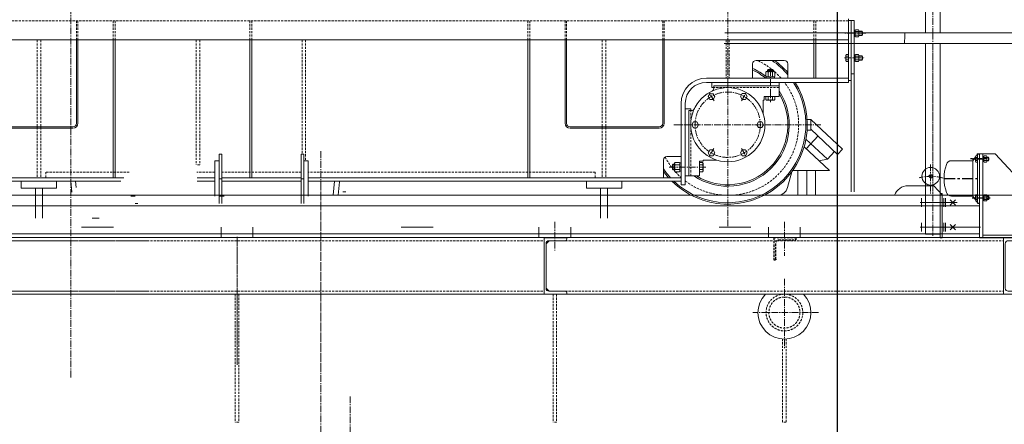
# Model space of a CAD drawing. Header units: millimetres. Extents: x 452087 to 582075, y 10891 to 81641.
# Tile 194 of 256: x 500255 to 503043, y 64774 to 65920. Entities that reach past the tile are written whole.
import ezdxf

# ---------------------------------------------------------------- set-up
doc = ezdxf.new("R2010")
doc.units = ezdxf.units.MM
for name, pattern in [('CENTER', [50.8, 31.75, -6.35, 6.35, -6.35]), ('CENTER2', [28.575, 19.05, -3.175, 3.175, -3.175]), ('HIDDEN', [9.525, 6.35, -3.175])]:
    doc.linetypes.add(name, pattern=pattern)
doc.layers.get('Defpoints').update_dxf_attribs({"color": 8})
for name, color, linetype in [('Bord', 1, 'Continuous'), ('Cen', 5, 'CENTER'), ('Hide', 2, 'HIDDEN'), ('Textb', 6, 'Continuous'), ('ОЗиМ Оси', 4, 'CENTER2'), ('ОЗИМ_Выноски', 2, 'Continuous')]:
    doc.layers.add(name, color=color, linetype=linetype)
for name, color, linetype, lineweight in [('DIM', 7, 'Continuous', 25), ('ОЗиМ Металл тонкий', 221, 'Continuous', 15), ('ОЗиМ Размеры', 2, 'Continuous', 35)]:
    doc.layers.add(name, color=color, linetype=linetype, lineweight=lineweight)
doc.styles.add('RomanS', font='romans.shx', dxfattribs={"width": 0.7})
doc.dimstyles.new('M200', dxfattribs={"dimscale": 200, "dimtxt": 3, "dimasz": 2, "dimexe": 1.25, "dimexo": 0.625, "dimtad": 3, "dimtoh": 1, "dimdec": 0, "dimtxsty": 'RomanS', "dimblk": 'ARCHTICK', "dimblk1": 'OBLIQUE', "dimblk2": 'ARCHTICK', "dimcen": 3, "dimclrt": 2, "dimaunit": 1, "dimadec": 4, "dimazin": 0, "dimtfac": 1, "dimtdec": 0, "dimtmove": 0, "dimatfit": 3, "dimfxl": 1, "dimtfill": 1, "dimarcsym": 0})
doc.dimstyles.new('MOSOBL 1-100 (мм)', dxfattribs={"dimscale": 100, "dimtxt": 3, "dimasz": 2, "dimexe": 1.25, "dimexo": 0.625, "dimtad": 1, "dimdec": 0, "dimzin": 9, "dimtxsty": 'RomanS', "dimblk": 'ARCHTICK', "dimcen": 2.5, "dimdle": 1.25, "dimclrd": 7, "dimclre": 7, "dimclrt": 2, "dimadec": 0, "dimazin": 0, "dimtfac": 1, "dimtdec": 0, "dimtmove": 1, "dimatfit": 3, "dimfxl": 1, "dimtfill": 1, "dimlwd": 25, "dimlwe": 25, "dimarcsym": 0})

# ---------------------------------------------------------------- blocks, each defined once
blk = doc.blocks.new('16P')
for p, q in [((0, 160), (64, 160)), ((0, 160), (0, 0)), ((5, 16.9), (5, 143.1)), ((59, 151.6), (13.5, 151.6)), ((64, 160), (64, 156.6)), ((0, 0), (64, 0)), ((59, 8.4), (13.5, 8.4)), ((64, 0), (64, 3.4))]:
    blk.add_line(p, q)
for centre, radius, start, end in [((13.5, 143.1), 8.5, 90, 180), ((59, 156.6), 5, 270, 0), ((13.5, 16.9), 8.5, 180, 270), ((59, 3.4), 5, 0, 90)]:
    blk.add_arc(centre, radius, start, end)
blk = doc.blocks.new('kop[op')
at = {"layer": 'Bord', "ltscale": 0.02015}
for p, q in [((120.9, 59.2), (126.2, 59.2)), ((120.9, 50.8), (126.2, 50.8)), ((120.9, -50.8), (126.2, -50.8)), ((120.9, -59.2), (126.2, -59.2))]:
    blk.add_line(p, q, dxfattribs=at)
at = {"layer": 'Cen', "ltscale": 0.02015}
for p, q in [((119.6, 55), (74.8, 55)), ((85.4, -55), (130.2, -55))]:
    blk.add_line(p, q, dxfattribs=at)
at = {"layer": 'Cen'}
for p, q in [((79.1, 55), (115, 55)), ((0, 0), (100, 0)), ((79.1, -55), (115, -55)), ((79.1, -55), (115, -55))]:
    blk.add_line(p, q, dxfattribs=at)
at = {"layer": 'Textb'}
for p, q in [((95, 70), (100, 70)), ((95, -70), (100, -70))]:
    blk.add_line(p, q, dxfattribs=at)
at = {"layer": 'ОЗиМ Металл тонкий'}
for p, q in [((81, 50), (88.6, 61.2)), ((95, -70), (95, 70)), ((95, 70), (100, 70)), ((95, 70), (100, 70)), ((100, -70), (100, 70)), ((100, 69.7), (100, -168)), ((100, 69.7), (110, 69.7)), ((110, 69.7), (110, -168)), ((110, 69.7), (145, 69.7)), ((339.7, -141), (145, 69.7)), ((81, 50), (20.7, 50)), ((81, -50), (81, 50)), ((81, -50), (20.7, -50)), ((81, -50), (88.6, -61.2)), ((95, -70), (100, -70)), ((110, -161), (339.7, -161)), ((339.7, -168), (339.7, -141)), ((100, -168), (110, -168)), ((110, -168), (339.7, -168))]:
    blk.add_line(p, q, dxfattribs=at)
at = {"layer": 'ОЗиМ Металл тонкий', "ltscale": 0.02015}
for p, q in [((89.6, 63.8), (88.6, 62.1)), ((88.6, 62.1), (88.6, 47.9)), ((89.6, 59.4), (88.6, 61.1)), ((95, 63.8), (89.6, 63.8)), ((95, 59.4), (89.6, 59.4)), ((95, 46.2), (95, 63.8)), ((112.5, 62.6), (110, 62.6)), ((110, 62.6), (110, 47.4)), ((110, 55), (112.5, 55.9)), ((113.4, 63.8), (112.5, 62.2)), ((112.5, 47.4), (112.5, 62.6)), ((112.5, 47.8), (112.5, 62.2)), ((112.5, 61), (113.4, 59.4)), ((120, 63.8), (113.4, 63.8)), ((113.4, 59.4), (120, 59.4)), ((120.9, 62.2), (120, 63.8)), ((120, 59.4), (120.9, 61)), ((120.9, 47.8), (120.9, 62.2)), ((120.9, 60), (125.4, 60)), ((125.4, 60), (125.4, 50)), ((125.4, 60), (127, 58.4)), ((127, 58.4), (127, 51.6)), ((89.6, 50.6), (88.6, 48.9)), ((88.6, 47.9), (89.6, 46.2)), ((95, 50.6), (89.6, 50.6)), ((89.6, 46.2), (95, 46.2)), ((110, 54.1), (112.5, 55)), ((110, 47.4), (112.5, 47.4)), ((112.5, 49), (113.4, 50.6)), ((112.5, 47.8), (113.4, 46.2)), ((113.4, 50.6), (120, 50.6)), ((113.4, 46.2), (120, 46.2)), ((120, 50.6), (120.9, 49)), ((120, 46.2), (120.9, 47.8)), ((125.4, 50), (120.9, 50)), ((127, 51.6), (125.4, 50)), ((88.6, -47.9), (89.6, -46.2)), ((88.6, -62.1), (88.6, -47.9)), ((89.6, -50.6), (88.6, -48.9)), ((89.6, -46.2), (95, -46.2)), ((95, -50.6), (89.6, -50.6)), ((95, -46.2), (95, -63.8)), ((110, -62.6), (110, -47.4)), ((110, -47.4), (112.5, -47.4)), ((110, -54.1), (112.5, -55)), ((110, -55), (112.5, -55.9)), ((112.5, -47.8), (113.4, -46.2)), ((112.5, -47.4), (112.5, -62.6)), ((112.5, -47.8), (112.5, -62.2)), ((112.5, -49), (113.4, -50.6)), ((113.4, -46.2), (120, -46.2)), ((113.4, -50.6), (120, -50.6)), ((120, -46.2), (120.9, -47.8)), ((120, -50.6), (120.9, -49)), ((120.9, -47.8), (120.9, -62.2)), ((125.4, -50), (120.9, -50)), ((125.4, -60), (125.4, -50)), ((127, -51.6), (125.4, -50)), ((127, -58.4), (127, -51.6)), ((89.6, -59.4), (88.6, -61.1)), ((89.6, -63.8), (88.6, -62.1)), ((95, -59.4), (89.6, -59.4)), ((95, -63.8), (89.6, -63.8)), ((112.5, -62.6), (110, -62.6)), ((112.5, -61), (113.4, -59.4)), ((113.4, -63.8), (112.5, -62.2)), ((113.4, -59.4), (120, -59.4)), ((120, -63.8), (113.4, -63.8)), ((120, -59.4), (120.9, -61)), ((120.9, -62.2), (120, -63.8)), ((120.9, -60), (125.4, -60)), ((125.4, -60), (127, -58.4))]:
    blk.add_line(p, q, dxfattribs=at)
for centre, radius, start, end in [((99.1, 55), 10.5, 155.1271, 204.8829), ((123.4, 55), 10.9, 156.2914, 203.7186), ((110, 55), 10.9, 336.2914, 23.7186), ((99.1, -55), 10.5, 155.1171, 204.8729), ((123.4, -55), 10.9, 156.2814, 203.7086), ((110, -55), 10.9, 336.2814, 23.7086)]:
    blk.add_arc(centre, radius, start, end, dxfattribs=at)
at = {"layer": 'ОЗиМ Металл тонкий'}
for centre, radius, start, end in [((70.1, 83.8), 28.5, 315.3584, 330.9657), ((70.1, 83.8), 28.5, 315.3584, 330.9657), ((125, 0), 125, 161.447, 198.553), ((20.7, 35), 15, 90, 161.447), ((20.7, -35), 15, 198.553, 270), ((70.1, -83.8), 28.5, 29.0343, 44.6416)]:
    blk.add_arc(centre, radius, start, end, dxfattribs=at)
blk = doc.blocks.new('63x63x6')
for p, q in [((0, 0), (0, 63)), ((0, 63), (3.7, 63)), ((6, 60.7), (6, 13)), ((63, 0), (0, 0)), ((13, 6), (60.7, 6)), ((63, 3.7), (63, 0))]:
    blk.add_line(p, q)
for centre, radius, start, end in [((3.7, 60.7), 2.3, 0, 90), ((13, 13), 7, 180, 270), ((60.7, 3.7), 2.3, 0, 90)]:
    blk.add_arc(centre, radius, start, end)
blk = doc.blocks.new('Кран козловой 2')
at = {"layer": 'DIM', "color": 7, "lineweight": 0}
blk.add_open_spline([(443485.1, 243328.7), (443485.2, 243318.7), (443484.8, 243308.7), (443484.1, 243298.7)], degree=3, dxfattribs=at)
at = {"layer": 'Hide', "color": 7, "lineweight": 0}
for p, q in [((443325.6, 243362.7), (440391.6, 243362.7)), ((441139.6, 243362.7), (441139.6, 243308.7)), ((441143.6, 243362.7), (441143.6, 243308.7)), ((441243.6, 243362.7), (441243.6, 243308.7)), ((441249.6, 243362.7), (441249.6, 243308.7)), ((441630.6, 243362.7), (441630.6, 243308.7)), ((441636.6, 243362.7), (441636.6, 243308.7)), ((442417.6, 243362.7), (442417.6, 243308.7)), ((442423.6, 243362.7), (442423.6, 243308.7)), ((442523.6, 243362.7), (442523.6, 243308.7)), ((442527.6, 243362.7), (442527.6, 243308.7)), ((442799.6, 243362.7), (442799.6, 243308.7)), ((442803.6, 243362.7), (442803.6, 243308.7)), ((443227.6, 243308.7), (443227.6, 243362.7)), ((443233.6, 243308.7), (443233.6, 243362.7)), ((441028.6, 243308.7), (441028.6, 242918.7)), ((441038.6, 243308.7), (441038.6, 242918.7)), ((441478.6, 243308.7), (441478.6, 242954.7)), ((441488.6, 243308.7), (441488.6, 242954.7)), ((441778.6, 243308.7), (441778.6, 242985.7)), ((441788.6, 243308.7), (441788.6, 242966.7)), ((442628.6, 243308.7), (442628.6, 242918.7)), ((442638.6, 243308.7), (442638.6, 242918.7)), ((442979.6, 243308.7), (442979.6, 243200.7)), ((442987.6, 243308.7), (442987.6, 243200.7)), ((443129, 243173.7), (442944, 243173.7)), ((442879, 242923.7), (442879, 243108.7)), ((441488.6, 242954.7), (441478.6, 242954.7)), ((441288.9, 242934.7), (441052.6, 242934.7)), ((441052.6, 242918.7), (441052.6, 242934.7)), ((441531.6, 242934.7), (441480.3, 242934.7)), ((441775.6, 242934.7), (441551.6, 242934.7)), ((442608.6, 242934.7), (441795.6, 242934.7)), ((442608.6, 242934.7), (442608.6, 242918.7)), ((440718.3, 242740.3), (441344.3, 242740.3)), ((440844.3, 242740.3), (442464.3, 242740.3)), ((442523.3, 242740.3), (443764.3, 242740.3)), ((440718.3, 242597.1), (441344.3, 242597.1)), ((440844.3, 242597.1), (442464.3, 242597.1)), ((441589.3, 242588.7), (441589.3, 242226.7)), ((441599.3, 242588.7), (441599.3, 242226.7)), ((442489.3, 242588.7), (442489.3, 242226.7)), ((442499.3, 242588.7), (442499.3, 242226.7)), ((442523.3, 242597.1), (443764.3, 242597.1)), ((443139.3, 242461.9), (443139.3, 242226.7)), ((443149.3, 242461.9), (443149.3, 242226.7)), ((441599.3, 242226.7), (441589.3, 242226.7)), ((442499.3, 242226.7), (442489.3, 242226.7)), ((443149.3, 242226.7), (443139.3, 242226.7))]:
    blk.add_line(p, q, dxfattribs=at)
for radius in [52, 44]:
    blk.add_circle((443144.3, 242536.7), radius, dxfattribs=at)
for start, end in [(41.2999, 65.5054), (232.7961, 36.8699), (207.1734, 218.3114), (221.7207, 228.3443)]:
    blk.add_arc((442984.6, 243068.7), 200, start, end, dxfattribs=at)
at = {"layer": 'ОЗиМ Металл тонкий', "lineweight": 0}
for p, q in [((443543.3, 243756.7), (443543.3, 243328.7)), ((443585.3, 243756.7), (443585.3, 243328.7)), ((443325.6, 243188.7), (443325.6, 243368.7)), ((443341.6, 243363.7), (443325.6, 243363.7)), ((443333.6, 243363.7), (443333.6, 242878.7)), ((443341.6, 243363.7), (443341.6, 242878.7)), ((442975.1, 243328.7), (445584.3, 243328.7)), ((443344.6, 243336.8), (443341.6, 243336.8)), ((443341.6, 243327.7), (443344.6, 243328.8)), ((443341.6, 243326.6), (443344.6, 243327.7)), ((443345.7, 243337.7), (443344.6, 243335.8)), ((443344.6, 243318.6), (443344.6, 243336.8)), ((443344.6, 243319.6), (443344.6, 243335.8)), ((443344.6, 243334.5), (443345.7, 243332.7)), ((443354.4, 243337.7), (443345.7, 243337.7)), ((443345.7, 243332.7), (443354.4, 243332.7)), ((443355.4, 243335.8), (443354.4, 243337.7)), ((443354.4, 243332.7), (443355.4, 243334.5)), ((443355.4, 243319.6), (443355.4, 243335.8)), ((443355.4, 243333.7), (443364, 243333.7)), ((443355.4, 243332.8), (443365, 243332.8)), ((443364, 243333.7), (443365.6, 243332.1)), ((443364, 243333.7), (443364, 243321.7)), ((443365.6, 243332.1), (443365.6, 243323.3)), ((443325.6, 243308.7), (440391.6, 243308.7)), ((441139.6, 243308.7), (441139.6, 243072.7)), ((441143.6, 243308.7), (441143.6, 243072.7)), ((441243.6, 243308.7), (441243.6, 242918.7)), ((441249.6, 243308.7), (441249.6, 242918.7)), ((441630.6, 243308.7), (441630.6, 242918.7)), ((441636.6, 243308.7), (441636.6, 242918.7)), ((442417.6, 243308.7), (442417.6, 242918.7)), ((442423.6, 243308.7), (442423.6, 242918.7)), ((442523.6, 243308.7), (442523.6, 243072.7)), ((442527.6, 243308.7), (442527.6, 243072.7)), ((442799.6, 243308.7), (442799.6, 243072.7)), ((442803.6, 243308.7), (442803.6, 243072.7)), ((445584.3, 243298.7), (442974.1, 243298.7)), ((443227.6, 243200.7), (443227.6, 243308.7)), ((443233.6, 243200.7), (443233.6, 243308.7)), ((443341.6, 243318.6), (443344.6, 243318.6)), ((443344.6, 243320.9), (443345.7, 243322.7)), ((443344.6, 243319.6), (443345.7, 243317.8)), ((443345.7, 243322.7), (443354.4, 243322.7)), ((443345.7, 243317.8), (443354.4, 243317.8)), ((443354.4, 243322.7), (443355.4, 243320.9)), ((443354.4, 243317.8), (443355.4, 243319.6)), ((443355.4, 243322.7), (443365, 243322.7)), ((443364, 243321.7), (443355.4, 243321.7)), ((443365.6, 243323.3), (443364, 243321.7)), ((443543.3, 243298.7), (443543.3, 242758.7)), ((443585.3, 243298.7), (443585.3, 242748.7)), ((443064, 243250.7), (443144, 243250.7)), ((443319.2, 243267.7), (443318.1, 243265.8)), ((443318.1, 243265.8), (443318.1, 243249.7)), ((443319.2, 243262.7), (443318.1, 243264.6)), ((443319.2, 243252.7), (443318.1, 243250.8)), ((443318.1, 243249.7), (443319.2, 243247.8)), ((443325.6, 243267.7), (443319.2, 243267.7)), ((443325.6, 243262.7), (443319.2, 243262.7)), ((443325.6, 243252.7), (443319.2, 243252.7)), ((443319.2, 243247.8), (443325.6, 243247.8)), ((443344.6, 243266.8), (443341.6, 243266.8)), ((443341.6, 243257.7), (443344.6, 243258.8)), ((443341.6, 243256.6), (443344.6, 243257.7)), ((443341.6, 243248.6), (443344.6, 243248.6)), ((443345.7, 243267.7), (443344.6, 243265.8)), ((443344.6, 243248.6), (443344.6, 243266.8)), ((443344.6, 243249.6), (443344.6, 243265.8)), ((443344.6, 243264.5), (443345.7, 243262.7)), ((443344.6, 243250.9), (443345.7, 243252.7)), ((443344.6, 243249.6), (443345.7, 243247.8)), ((443354.4, 243267.7), (443345.7, 243267.7)), ((443345.7, 243262.7), (443354.4, 243262.7)), ((443345.7, 243252.7), (443354.4, 243252.7)), ((443345.7, 243247.8), (443354.4, 243247.8)), ((443355.4, 243265.8), (443354.4, 243267.7)), ((443354.4, 243262.7), (443355.4, 243264.5)), ((443354.4, 243252.7), (443355.4, 243250.9)), ((443354.4, 243247.8), (443355.4, 243249.6)), ((443355.4, 243249.6), (443355.4, 243265.8)), ((443355.4, 243263.7), (443364, 243263.7)), ((443355.4, 243262.8), (443365, 243262.8)), ((443355.4, 243252.7), (443365, 243252.7)), ((443364, 243251.7), (443355.4, 243251.7)), ((443364, 243263.7), (443365.6, 243262.1)), ((443364, 243263.7), (443364, 243251.7)), ((443365.6, 243253.3), (443364, 243251.7)), ((443365.6, 243262.1), (443365.6, 243253.3)), ((443054, 243200.7), (443054, 243240.7)), ((443091.3, 243217.7), (443093.6, 243219)), ((443091.3, 243205.5), (443091.3, 243217.7)), ((443093.6, 243219), (443115.2, 243219)), ((443097.8, 243217.7), (443095.5, 243219)), ((443098.4, 243224.7), (443096.4, 243222.7)), ((443096.4, 243222.7), (443096.4, 243219)), ((443112.4, 243222.7), (443096.4, 243222.7)), ((443097.8, 243205.5), (443097.8, 243217.7)), ((443110.4, 243224.7), (443098.4, 243224.7)), ((443112.4, 243222.7), (443110.4, 243224.7)), ((443110.9, 243217.7), (443113.2, 243219)), ((443110.9, 243205.5), (443110.9, 243217.7)), ((443112.4, 243219), (443112.4, 243222.7)), ((443115.2, 243219), (443117.5, 243217.7)), ((443117.5, 243217.7), (443117.5, 243205.5)), ((443154, 243200.7), (443154, 243240.7)), ((443325.6, 243200.7), (442923.6, 243200.7)), ((442923.6, 243188.7), (443325.6, 243188.7)), ((442939, 243188.7), (442939, 243173.7)), ((443093.6, 243204.2), (443091.3, 243205.5)), ((443092.7, 243204.2), (443116, 243204.2)), ((443092.7, 243200.7), (443092.7, 243204.2)), ((443093.6, 243204.2), (443115.2, 243204.2)), ((443095.5, 243204.2), (443097.8, 243205.5)), ((443104.4, 243200.7), (443103.1, 243204.2)), ((443105.6, 243200.7), (443104.4, 243204.2)), ((443113.2, 243204.2), (443110.9, 243205.5)), ((443117.5, 243205.5), (443115.2, 243204.2)), ((443116, 243204.2), (443116, 243200.7)), ((443129, 243188.7), (443129, 243148.7)), ((443333.6, 243193.7), (443325.6, 243193.7)), ((443333.6, 243193.7), (443325.6, 243193.7)), ((443341.6, 243212.7), (443333.6, 243212.7)), ((442939, 243173.7), (442944, 243173.7)), ((442944, 243178.7), (442944, 243172.3)), ((442944, 243178.7), (443129, 243178.7)), ((443087, 243138.7), (443084, 243138.7)), ((443084, 243100.7), (443084, 243138.7)), ((443087, 243138.7), (443087, 243148.7)), ((443129, 243148.7), (443087, 243148.7)), ((443091.3, 243140.2), (443091.3, 243148.7)), ((443093.8, 243138.7), (443091.3, 243140.2)), ((443115, 243138.7), (443093.8, 243138.7)), ((443097.8, 243140.2), (443095.3, 243138.7)), ((443097.8, 243148.7), (443097.8, 243140.2)), ((443110.9, 243148.7), (443110.9, 243140.2)), ((443110.9, 243140.2), (443113.4, 243138.7)), ((443117.5, 243140.2), (443115, 243138.7)), ((443117.5, 243148.7), (443117.5, 243140.2)), ((442851.6, 243128.7), (442851.6, 242898.7)), ((442863.6, 243128.7), (442863.6, 242898.7)), ((442864, 243113.7), (442879, 243113.7)), ((442874, 242923.7), (442874, 243108.7)), ((442874, 243108.7), (442880.4, 243108.7)), ((442879, 243113.7), (442879, 243108.7)), ((443218.6, 243083.7), (443208.5, 243083.7)), ((443218.6, 243083.7), (443308.6, 242999.4)), ((443218.6, 243053.7), (443218.6, 243083.7)), ((441129.6, 243062.7), (440877.6, 243062.7)), ((441129.6, 243058.7), (440877.6, 243058.7)), ((442789.6, 243062.7), (442537.6, 243062.7)), ((442789.6, 243058.7), (442537.6, 243058.7)), ((443208.5, 243053.7), (443211.6, 243053.7)), ((443216.8, 243068.7), (443209, 243068.7)), ((443218.6, 243053.7), (443211.6, 243053.7)), ((443218.6, 243056.3), (443294.9, 242984.8)), ((443205.3, 243028.2), (443266.3, 242971.1)), ((443205.5, 243000.6), (443239.4, 243036.8)), ((443200, 243005.8), (443271.6, 242938.7)), ((443266.3, 242971.1), (443286.5, 242992.7)), ((443308.6, 242999.4), (443294.9, 242984.8)), ((441531.6, 242966.7), (441543.6, 242966.7)), ((441531.6, 242966.7), (441531.6, 242866.7)), ((441543.6, 242985.7), (441551.6, 242985.7)), ((441543.6, 242985.7), (441543.6, 242845.7)), ((441551.6, 242985.7), (441551.6, 242845.7)), ((441775.6, 242985.7), (441783.6, 242985.7)), ((441775.6, 242985.7), (441775.6, 242845.7)), ((441783.6, 242985.7), (441783.6, 242845.7)), ((441783.6, 242966.7), (441795.6, 242966.7)), ((441795.6, 242966.7), (441795.6, 242866.7)), ((442801.6, 242918.7), (442801.6, 242968.7)), ((442851.6, 242978.7), (442811.6, 242978.7)), ((442904, 242923.7), (442904, 242965.7)), ((442914, 242965.7), (442904, 242965.7)), ((442914, 242965.7), (442914, 242968.7)), ((442914, 242968.7), (442952, 242968.7)), ((443241.7, 242966.8), (443266.3, 242971.1)), ((442801.6, 242918.7), (442801.6, 242958.7)), ((442827.6, 242954.7), (442829.6, 242956.7)), ((442827.6, 242942.7), (442827.6, 242954.7)), ((442829.6, 242940.7), (442827.6, 242942.7)), ((442833.3, 242955.6), (442828.5, 242955.6)), ((442833.3, 242941.8), (442828.5, 242941.8)), ((442829.6, 242956.7), (442833.3, 242956.7)), ((442829.6, 242940.7), (442829.6, 242956.7)), ((442833.3, 242940.7), (442829.6, 242940.7)), ((442834.7, 242961.8), (442833.3, 242959.5)), ((442833.3, 242959.5), (442833.3, 242937.9)), ((442834.7, 242955.3), (442833.3, 242957.6)), ((442834.7, 242942.2), (442833.3, 242939.9)), ((442833.3, 242937.9), (442834.7, 242935.6)), ((442846.8, 242961.8), (442834.7, 242961.8)), ((442846.8, 242955.3), (442834.7, 242955.3)), ((442846.8, 242942.2), (442834.7, 242942.2)), ((442834.7, 242935.6), (442846.8, 242935.6)), ((442848.1, 242959.5), (442846.8, 242961.8)), ((442848.1, 242957.6), (442846.8, 242955.3)), ((442848.1, 242939.9), (442846.8, 242942.2)), ((442846.8, 242935.6), (442848.1, 242937.9)), ((442848.1, 242960.4), (442848.1, 242937.1)), ((442851.6, 242960.4), (442848.1, 242960.4)), ((442848.1, 242959.5), (442848.1, 242937.9)), ((442851.6, 242950), (442848.1, 242948.7)), ((442851.6, 242948.7), (442848.1, 242947.4)), ((442848.1, 242937.1), (442851.6, 242937.1)), ((442912.5, 242961.8), (442904, 242961.8)), ((442904, 242955.3), (442912.5, 242955.3)), ((442904, 242942.2), (442912.5, 242942.2)), ((442904, 242935.6), (442912.5, 242935.6)), ((442914, 242959.3), (442912.5, 242961.8)), ((442912.5, 242955.3), (442914, 242957.8)), ((442912.5, 242942.2), (442914, 242939.7)), ((442912.5, 242935.6), (442914, 242938.1)), ((442914, 242938.1), (442914, 242959.3)), ((443165.9, 242938.7), (443271.6, 242938.7)), ((443182.5, 242938.7), (443182.5, 242868.7)), ((443207.5, 242938.7), (443207.5, 242868.7)), ((443232.5, 242938.7), (443232.5, 242868.7)), ((441274.1, 242918.7), (440815.6, 242918.7)), ((441264.9, 242908.7), (440815.6, 242908.7)), ((440983.6, 242908.7), (440983.6, 242888.7)), ((441083.6, 242908.7), (441083.6, 242888.7)), ((441123.8, 242908.7), (441126.3, 242877.3)), ((441137.4, 242908.7), (441138.8, 242890.8)), ((441531.6, 242908.7), (441481.3, 242908.7)), ((441531.6, 242918.7), (441481.6, 242918.7)), ((441543.6, 242915.7), (441551.6, 242915.7)), ((441775.6, 242918.7), (441551.6, 242918.7)), ((441775.6, 242908.7), (441551.6, 242908.7)), ((441775.6, 242915.7), (441783.6, 242915.7)), ((442850.3, 242918.7), (441795.6, 242918.7)), ((442851.6, 242908.7), (441795.6, 242908.7)), ((441870.8, 242908.7), (441866.8, 242868.7)), ((442583.6, 242908.7), (442583.6, 242888.7)), ((442683.6, 242908.7), (442683.6, 242888.7)), ((442904, 242923.7), (442864, 242923.7)), ((443164.9, 242934.9), (443153, 242890.9)), ((441083.6, 242888.7), (440983.6, 242888.7)), ((441023.6, 242888.7), (441023.6, 242803.7)), ((441043.6, 242888.7), (441043.6, 242803.7)), ((441884.3, 242907.3), (441880.3, 242868.7)), ((442683.6, 242888.7), (442583.6, 242888.7)), ((442683.6, 242888.7), (442583.6, 242888.7)), ((442623.6, 242888.7), (442623.6, 242803.7)), ((442643.6, 242888.7), (442643.6, 242803.7)), ((442851.6, 242898.7), (442863.6, 242898.7)), ((443494, 242895.7), (443567.3, 242895.7)), ((443550.1, 242895.7), (443550.1, 242898.8)), ((443566.1, 242898.9), (443566.1, 242895.7)), ((443591.6, 242868.7), (443567.3, 242895.7)), ((444811, 242868.7), (440720.6, 242868.7)), ((441293.8, 242866.7), (441305.8, 242866.7)), ((441545.8, 242866.7), (441557.8, 242866.7)), ((441647.8, 242868.7), (441793.2, 242868.7)), ((441902.4, 242878.7), (441894.4, 242878.7)), ((443532.7, 242861), (443532.7, 242836.4)), ((443585.3, 242873.7), (443591.3, 242873.7)), ((443585.3, 242873.7), (443591.3, 242873.7)), ((443591.3, 242873.7), (443591.3, 242748.7)), ((443596, 242861), (443596, 242836.4)), ((443600.2, 242861), (443600.2, 242836.4)), ((443628.8, 242841.2), (443613.9, 242856.2)), ((443628.8, 242856.2), (443613.9, 242841.2)), ((443696.3, 242838.7), (438419.4, 242838.7)), ((441305.8, 242845.7), (441313.8, 242845.7)), ((443592.5, 242848.7), (443528.4, 242848.7)), ((443532.7, 242848.7), (443633.4, 242848.7)), ((443536.2, 242848.7), (443600.2, 242848.7)), ((441204.3, 242803.7), (441184.3, 242803.7)), ((441244.3, 242778.7), (441154.3, 242778.7)), ((441549.3, 242778.7), (441549.3, 242748.7)), ((441639.3, 242778.7), (441639.3, 242748.7)), ((442149.3, 242778.7), (442059.3, 242778.7)), ((442449.3, 242778.7), (442449.3, 242748.7)), ((442539.3, 242778.7), (442539.3, 242748.7)), ((443049.3, 242778.7), (442959.3, 242778.7)), ((443099.3, 242778.7), (443099.3, 242748.7)), ((443189.3, 242778.7), (443189.3, 242748.7)), ((443596, 242778.7), (443528.4, 242778.7)), ((443532.7, 242791), (443532.7, 242766.4)), ((443537.7, 242778.7), (443632.8, 242778.7)), ((443596, 242791), (443596, 242766.4)), ((443600.2, 242791), (443600.2, 242766.4)), ((443699.3, 242778.7), (443609.3, 242778.7)), ((443628.8, 242786.2), (443613.9, 242771.2)), ((443628.8, 242771.2), (443613.9, 242786.2)), ((443696.3, 242759.7), (438419.4, 242759.7)), ((445314.3, 242748.7), (438419.4, 242749.9)), ((443585.3, 242758.7), (443543.3, 242758.7)), ((443585.3, 242748.7), (443591.3, 242748.7)), ((442469.3, 242731.8), (442477.8, 242740.3)), ((442477.8, 242597.1), (442469.3, 242605.6)), ((441344.3, 242588.7), (438419.4, 242588.7)), ((445369.3, 242588.7), (440844.3, 242588.7))]:
    blk.add_line(p, q, dxfattribs=at)
at = {"layer": 'ОЗиМ Металл тонкий', "lineweight": 0, "ltscale": 0.0248}
for p, q in [((443097.4, 243219), (443097.4, 243223.8)), ((443111.3, 243219), (443111.3, 243223.8))]:
    blk.add_line(p, q, dxfattribs=at)
at = {"layer": 'ОЗиМ Металл тонкий', "lineweight": 0}
for points in [[(442942.2, 243140.1), (442947, 243148.3), (442942.2, 243156.6), (442932.7, 243156.6), (442928, 243148.3), (442932.7, 243140.1)], [(443024.7, 243140.3), (443034.2, 243140.3), (443039, 243148.5), (443034.2, 243156.7), (443024.7, 243156.7), (443020, 243148.5)], [(442901.1, 243068.6), (442896.3, 243076.8), (442886.8, 243076.8), (442882.1, 243068.6), (442886.8, 243060.3), (442896.3, 243060.3)], [(443066.1, 243068.8), (443070.9, 243060.6), (443080.4, 243060.6), (443085.1, 243068.8), (443080.4, 243077.1), (443070.9, 243077.1)], [(442942.4, 242997.2), (442932.9, 242997.2), (442928.2, 242988.9), (442932.9, 242980.7), (442942.4, 242980.7), (442947.2, 242988.9)], [(443025, 242997.3), (443020.2, 242989.1), (443025, 242980.8), (443034.5, 242980.8), (443039.2, 242989.1), (443034.5, 242997.3)]]:
    blk.add_lwpolyline(points, close=True, dxfattribs=at)
for centre, radius in [((442984, 243068.7), 105), ((443558.5, 242922.6), 25), ((443558.4, 242922.6), 5)]:
    blk.add_circle(centre, radius, dxfattribs=at)
for centre, radius, start, end in [((443356.7, 243327.7), 12.1, 155.7659, 204.2341), ((443343.3, 243327.7), 12.1, 335.7659, 24.2341), ((443064, 243240.7), 10, 90, 180), ((442984, 243068.7), 221, 39.7151, 55.4397), ((442984, 243068.7), 225, 40.9261, 53.9875), ((443144, 243240.7), 10, 0, 90), ((443330, 243257.7), 11.8, 155.1221, 204.8779), ((443356.7, 243257.7), 12.1, 155.7659, 204.2341), ((443343.3, 243257.7), 12.1, 335.7659, 24.2341), ((442984, 243068.7), 174, 51.145, 66.278), ((442984, 243068.7), 170, 50.9386, 65.6843), ((443104.4, 243202.2), 16.8, 67.0791, 112.9209), ((442984, 243068.7), 225, 225.3254, 32.231), ((442984, 243068.7), 221, 226.3842, 32.8872), ((442923.6, 243128.7), 72, 90, 180), ((442923.6, 243128.7), 60, 90, 180), ((443104.4, 243221), 16.8, 247.0791, 292.9209), ((442984, 243068.7), 174, 236.4427, 33.5573), ((442934, 243172.3), 10, 295.7715, 0), ((442984, 243068.7), 170, 238.533, 31.467), ((443104.4, 243154.3), 15.6, 245.1221, 294.8779), ((442880.4, 243118.7), 10, 270, 334.2285), ((441129.6, 243072.7), 10, 270, 0), ((441129.6, 243072.7), 14, 270, 0), ((442537.6, 243072.7), 14, 180, 270), ((442537.6, 243072.7), 10, 180, 270), ((442789.6, 243072.7), 10, 270, 0), ((442789.6, 243072.7), 14, 270, 0), ((442811.6, 242968.7), 10, 90, 180), ((442984, 243068.7), 221, 214.3995, 222.7447), ((442984, 243068.7), 225, 215.8601, 221.8103), ((442850.1, 242948.7), 16.8, 157.0791, 202.9209), ((442831.3, 242948.7), 16.8, 337.0791, 22.9209), ((442898.4, 242948.7), 15.6, 335.1221, 24.8779), ((443124, 242898.7), 30, 270, 344.8712), ((443494, 242855.7), 40, 90, 161.0128), ((443144.3, 242536.7), 75, 136.1054, 43.8946)]:
    blk.add_arc(centre, radius, start, end, dxfattribs=at)
at = {"layer": 'ОЗиМ Оси', "color": 7, "lineweight": 0}
for p, q in [((441123.6, 242353.2), (441123.6, 244176.4)), ((443564.3, 243827.7), (443564.3, 243328.7)), ((442983.6, 243685.9), (442983.6, 242777.6)), ((443375.1, 243327.7), (443315.3, 243327.7)), ((443564.3, 243328.7), (443564.3, 242753.6)), ((443564.3, 243298.7), (443564.3, 242848.7)), ((443314.4, 243257.7), (443371.9, 243257.7)), ((443104.4, 243226.2), (443104.4, 243132.5)), ((442944.9, 243135.9), (442931, 243159.4)), ((443022.5, 243135.9), (443035.9, 243159.6)), ((442830.9, 243068.7), (443247, 243068.7)), ((441832.1, 242993.9), (441832.1, 242385.6)), ((442944.7, 243001.5), (442931.3, 242977.9)), ((443022.3, 243001.5), (443036.1, 242978)), ((442921.5, 242948.7), (442817.9, 242948.7)), ((443558.3, 242956.2), (443558.3, 242868.7)), ((441832.1, 242902.1), (441832.1, 242162.9)), ((442494.3, 242793.9), (442494.3, 242712.5)), ((443144.3, 242793.9), (443144.3, 242697.2)), ((441594.3, 242750.7), (441594.3, 242388.9)), ((441594.3, 242748.9), (441594.3, 242388.9)), ((443144.3, 242632), (443144.3, 242436)), ((443240.9, 242536.7), (443054.8, 242536.7)), ((441914.3, 242299.4), (441914.3, 240793.3))]:
    blk.add_line(p, q, dxfattribs=at)
blk.add_circle((442983.6, 243068.7), 92.5, dxfattribs=at)
blk.add_arc((443558.6, 242797.6), 125, 73.5299, 105.1178, dxfattribs=at)
at = {"layer": 'Hide', "color": 7, "lineweight": 0, "xscale": -1, "rotation": 180}
blk.add_blockref('63x63x6', (443114.3, 242748.7), dxfattribs=at)
at = {"layer": 'ОЗиМ Металл тонкий', "lineweight": 0}
blk.add_blockref('kop[op', (443596.3, 242916.7), dxfattribs=at)
at = {"layer": 'ОЗиМ Металл тонкий', "lineweight": 0, "xscale": -1, "rotation": 180}
for p in [(442464.3, 242748.7), (443764.3, 242748.7)]:
    blk.add_blockref('16P', p, dxfattribs=at)
blk = doc.blocks.new('_ArchTick')
at = {"color": 0, "linetype": 'ByBlock', "const_width": 0.15}
blk.add_lwpolyline([(-0.5, -0.5), (0.5, 0.5)], dxfattribs=at)
blk = doc.blocks.new('*D657')
at = {"layer": 'Defpoints', "color": 0, "transparency": 16777216}
for p in [(504270.6, 67648.7), (504270.6, 65263.1), (497770.6, 64145.7)]:
    blk.add_point(p, dxfattribs=at)
at = {"layer": 'ОЗиМ Размеры', "color": 0, "lineweight": -2, "transparency": 16777216}
for p, q in [((497770.6, 64208.2), (497770.6, 67773.7)), ((504270.6, 65325.6), (504270.6, 67773.7)), ((497770.6, 67648.7), (504270.6, 67648.7))]:
    blk.add_line(p, q, dxfattribs=at)
at = {"layer": 'ОЗиМ Размеры', "color": 0, "lineweight": -2, "transparency": 16777216, "xscale": 200, "yscale": 200, "zscale": 200, "rotation": 180}
blk.add_blockref('_ArchTick', (497770.6, 67648.7), dxfattribs=at)
at = {"layer": 'ОЗиМ Размеры', "color": 0, "lineweight": -2, "transparency": 16777216, "xscale": 200, "yscale": 200, "zscale": 200}
blk.add_blockref('_ArchTick', (504270.6, 67648.7), dxfattribs=at)
at = {"layer": 'ОЗиМ Размеры', "color": 2, "transparency": 16777216, "insert": (501020.6, 67861.2), "char_height": 300, "attachment_point": 5, "style": 'RomanS', "bg_fill": 3, "box_fill_scale": 1.1, "bg_fill_color": 256, "bg_fill_true_color": 13158600, "bg_fill_transparency": 0}
blk.add_mtext('Lк=6500', dxfattribs=at)
blk = doc.blocks.new('_Oblique')
at = {"color": 0, "linetype": 'ByBlock', "lineweight": -2}
blk.add_line((-0.5, -0.5), (0.5, 0.5), dxfattribs=at)
blk = doc.blocks.new('*D704')
at = {"color": 7, "lineweight": 25, "transparency": 16777216}
for p, q in [((498420.5, 63328.2), (498420.5, 67275.8)), ((502570.6, 63328.2), (502570.6, 67275.8)), ((498295.5, 67150.8), (502695.6, 67150.8))]:
    blk.add_line(p, q, dxfattribs=at)
at = {"layer": 'Defpoints', "color": 0, "transparency": 16777216}
for p in [(502570.6, 67150.8), (498420.5, 63265.7), (502570.6, 63265.7)]:
    blk.add_point(p, dxfattribs=at)
at = {"color": 7, "lineweight": 25, "transparency": 16777216, "xscale": 200, "yscale": 200, "zscale": 200, "rotation": 180}
blk.add_blockref('_ArchTick', (498420.5, 67150.8), dxfattribs=at)
at = {"color": 7, "lineweight": 25, "transparency": 16777216, "xscale": 200, "yscale": 200, "zscale": 200}
blk.add_blockref('_ArchTick', (502570.6, 67150.8), dxfattribs=at)
at = {"color": 2, "transparency": 16777216, "insert": (500495.5, 67363.3), "char_height": 300, "attachment_point": 5, "style": 'RomanS', "bg_fill": 3, "box_fill_scale": 1.1, "bg_fill_color": 256, "bg_fill_true_color": 13158600, "bg_fill_transparency": 0}
blk.add_mtext('4150', dxfattribs=at)

msp = doc.modelspace()

# ---------------------------------------------------------------- block references
at = {"layer": 'ОЗИМ_Выноски'}
msp.add_blockref('Кран козловой 2', (59276.2, -177446.4), dxfattribs=at)

# ---------------------------------------------------------------- next in the draw order: dimensions: what is measured, and where the dimension line sits
at = {"layer": 'ОЗиМ Размеры', "color": 0}
dim = msp.add_linear_dim(base=(504270.6, 67648.7), p1=(497770.6, 64145.7), p2=(504270.6, 65263.1), dimstyle='M200', override={"dimscale": 100, "dimpost": 'Lк=<>'}, dxfattribs=at)
dim.commit()
dim.dimension.update_dxf_attribs({"geometry": '*D657', "text_midpoint": (501020.6, 67861.2)})

# ---------------------------------------------------------------- next in the draw order: dimensions: what is measured, and where the dimension line sits
at = {"color": 5}
dim = msp.add_linear_dim(base=(502570.6, 67150.8), p1=(498420.5, 63265.7), p2=(502570.6, 63265.7), dimstyle='MOSOBL 1-100 (мм)', override={"dimfxl": 0.5, "dimarcsym": 1}, dxfattribs=at)
dim.commit()
dim.dimension.update_dxf_attribs({"geometry": '*D704', "text_midpoint": (500495.5, 67363.3)})

doc.saveas('drawing.dxf')
